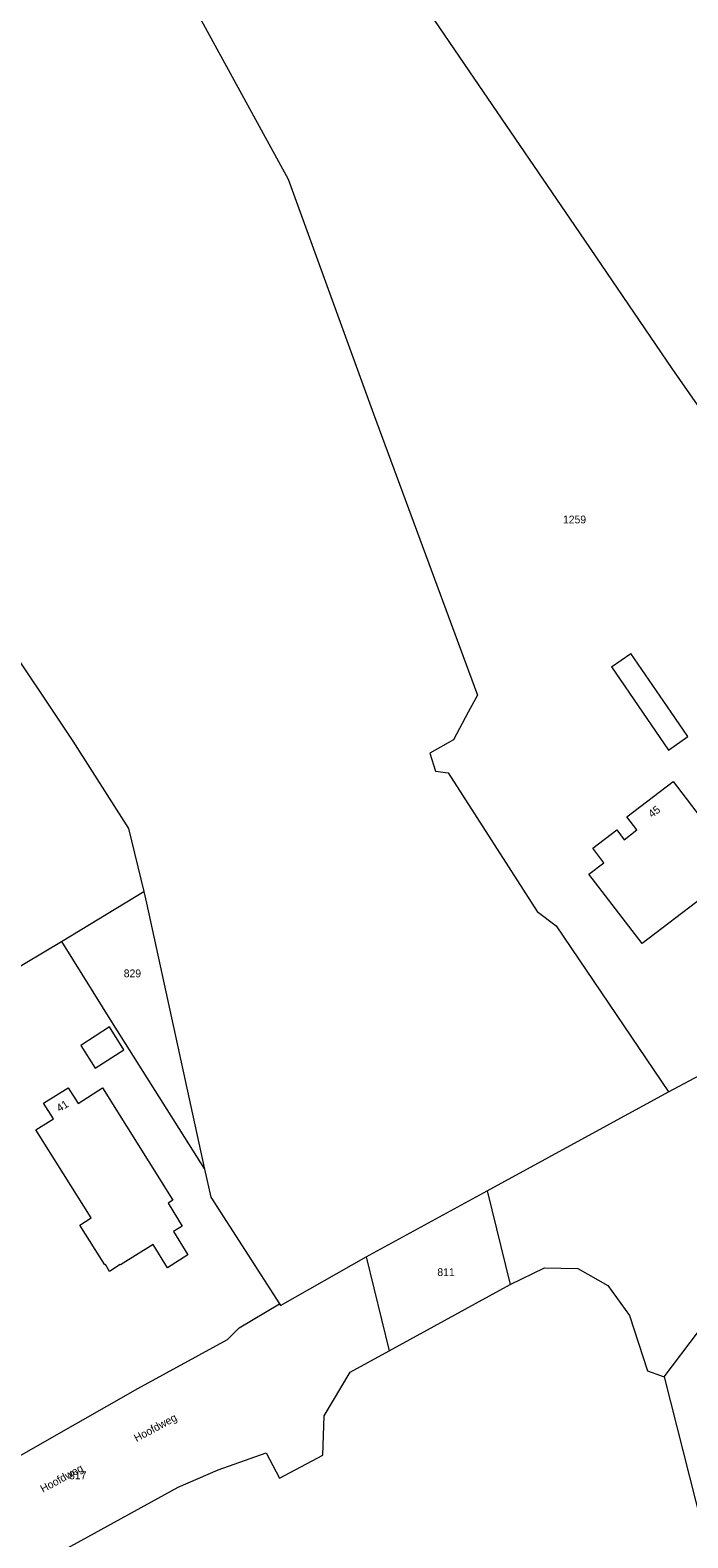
# Model space of a CAD drawing. Header units: metres. Extents: x 195864 to 198202, y 543264 to 544906.
# Tile 54 of 57: x 197771 to 197923, y 544309 to 544658. Entities that reach past the tile are written whole.
import ezdxf
from ezdxf.enums import TextEntityAlignment as Align

# ---------------------------------------------------------------- set-up
doc = ezdxf.new("R2010")
doc.units = ezdxf.units.M
doc.header["$MEASUREMENT"] = 0
for name, color, linetype, lineweight in [('Level 1', 7, 'Continuous', 0), ('Level 11', 7, 'Continuous', 0), ('Level 2', 7, 'Continuous', 0), ('Level 32', 7, 'Continuous', 0), ('Level 34', 7, 'Continuous', 0)]:
    doc.layers.add(name, color=color, linetype=linetype, lineweight=lineweight)
doc.styles.add('Style-CHAR_FAST_FONT', font='CHAR_FAST_FONT.shx')

msp = doc.modelspace()

# ---------------------------------------------------------------- linework, layer by layer
at = {"layer": 'Level 1', "color": 7, "linetype": 'Continuous', "lineweight": 0}
for p, q in [((197777.8, 544447), (197796.82, 544458.57)), ((197876.37, 544389.3), (197918.34, 544412.17)), ((197848.38, 544373.98), (197876.37, 544389.3)), ((197876.37, 544389.3), (197881.68, 544367.57)), ((197848.38, 544373.98), (197853.7, 544352.27)), ((197853.7, 544352.27), (197881.68, 544367.57))]:
    msp.add_line(p, q, dxfattribs=at)
at = {"layer": 'Level 1', "color": 7, "linetype": 'Continuous', "lineweight": 0, "flags": 128}
for points in [[(197814.6, 544732.44), (197781.12, 544713.22), (197830.28, 544623.36), (197850.04, 544569.09), (197874.1, 544503.98), (197871.98, 544500)], [(197814.6, 544732.44), (197829.41, 544710.59), (197850.4, 544680.31), (197873.25, 544646.75), (197897.77, 544610.94), (197919.16, 544579.58), (197934.94, 544556.92)], [(197684.41, 544618.45), (197685.62, 544616.69), (197690.6, 544618.93), (197749.54, 544537.96), (197767.23, 544513.09), (197775.96, 544500)], [(197775.96, 544500), (197780.43, 544493.31), (197793.32, 544473.1), (197796.82, 544458.57)], [(197871.98, 544500), (197868.61, 544493.67), (197863.06, 544490.52), (197864.39, 544486.42), (197867.32, 544485.97), (197887.97, 544453.91), (197892.35, 544450.58), (197918.34, 544412.17)], [(197796.82, 544458.57), (197797.49, 544455.81), (197810.94, 544394.31)], [(197697.31, 544398.91), (197735.62, 544421.88), (197777.8, 544447)], [(197777.8, 544447), (197789.78, 544427.77), (197810.94, 544394.31)], [(197918.34, 544412.17), (197924.46, 544415.43), (197933.84, 544420.17), (197954.74, 544430.8), (197962.75, 544435.22), (197969.16, 544438.97), (197975.68, 544442.43), (197980.92, 544445.4)], [(197917.35, 544346.26), (197925.34, 544356.69), (197936.92, 544375.88), (197943.9, 544385.99), (197953.02, 544397.36), (197963.44, 544408.64), (197974.5, 544418.26), (197980.5, 544422.1), (197988.62, 544426.05), (198000, 544432.09)], [(197810.94, 544394.31), (197812.37, 544387.79), (197828.29, 544363.09)], [(197828.29, 544363.09), (197828.52, 544362.74), (197848.38, 544373.98)], [(197881.68, 544367.57), (197889.66, 544371.43), (197897.39, 544371.31), (197904.32, 544367.37), (197909.34, 544360.42), (197913.52, 544347.62), (197917.35, 544346.26)], [(197752.68, 544319.15), (197773.89, 544331.26), (197795.44, 544343.51), (197816.22, 544354.85), (197818.95, 544357.59), (197828.29, 544363.09)], [(197773.74, 544303.64), (197804.81, 544320.71), (197814.04, 544324.73), (197825.16, 544328.61), (197828.26, 544322.8), (197838.33, 544328.11), (197838.66, 544337.19), (197844.63, 544347.29), (197853.7, 544352.27)], [(197917.35, 544346.26), (197929.12, 544299.96), (197932.81, 544292.96), (197936.58, 544287.24), (197950.45, 544268.17), (197980.88, 544225.36), (198000, 544198.13)]]:
    msp.add_lwpolyline(points, dxfattribs=at)
at = {"layer": 'Level 11', "color": 7, "linetype": 'Continuous', "lineweight": 13}
for p, q in [((197905.14, 544510.55), (197909.64, 544513.64)), ((197918.99, 544500), (197909.64, 544513.64)), ((197905.14, 544510.55), (197912.37, 544500))]:
    msp.add_line(p, q, dxfattribs=at)
at = {"layer": 'Level 11', "color": 7, "linetype": 'Continuous', "lineweight": 13, "flags": 128}
for points in [[(197912.37, 544500), (197918.34, 544491.28), (197922.83, 544494.39), (197918.99, 544500)], [(197940.18, 544447.58), (197934.19, 544443.05), (197933.42, 544444.06), (197932.87, 544443.64), (197931.24, 544445.8), (197931.79, 544446.22), (197928.15, 544451.05), (197929.88, 544452.36), (197926.25, 544457.14), (197912.26, 544446.53), (197899.9, 544462.55), (197903.4, 544465.17), (197900.85, 544468.58), (197906.38, 544472.78), (197908.09, 544470.53), (197911.06, 544472.78), (197908.75, 544475.82), (197919.49, 544483.96), (197934.97, 544463.72), (197929.88, 544459.85), (197933.51, 544455.08), (197934.14, 544455.56), (197940.18, 544447.58)], [(197792.21, 544421.93), (197788.87, 544427.19), (197782.23, 544422.93), (197785.59, 544417.68), (197792.21, 544421.93)], [(197807.05, 544374.44), (197802.31, 544371.46), (197799, 544376.82), (197791.44, 544372.14), (197791.39, 544372.23), (197788.9, 544370.64), (197787.94, 544372.21), (197787.82, 544372.14), (197782.03, 544381.35), (197784.65, 544382.99), (197771.88, 544403.37), (197775.93, 544405.93), (197773.65, 544409.54), (197779.33, 544413.11), (197781.61, 544409.51), (197787.26, 544413.08), (197803.58, 544387.09), (197802.48, 544386.42), (197805.75, 544381.09), (197803.73, 544379.84), (197807.05, 544374.44)]]:
    msp.add_lwpolyline(points, dxfattribs=at)

# ---------------------------------------------------------------- texts
at = {"layer": 'Level 2', "color": 7, "linetype": 'Continuous', "lineweight": 13, "style": 'Style-CHAR_FAST_FONT'}
for s, p in [('1259', (197896.61, 544544.62)), ('829', (197794.21, 544439.59)), ('811', (197866.85, 544370.45)), ('817', (197781.55, 544323.43))]:
    msp.add_text(s, height=1.8, rotation=0, dxfattribs=at).set_placement(p, align=Align.MIDDLE_CENTER)
at = {"layer": 'Level 32', "color": 7, "linetype": 'Continuous', "lineweight": 13, "style": 'Style-CHAR_FAST_FONT'}
for s, rotation, p in [('45', 37.1564, (197914.54, 544475.5)), ('41', 32.1329, (197777.35, 544407.44))]:
    msp.add_text(s, height=1.8, rotation=rotation, dxfattribs=at).set_placement(p)
at = {"layer": 'Level 34', "color": 7, "linetype": 'Continuous', "lineweight": 13, "style": 'Style-CHAR_FAST_FONT'}
for rotation, p in [(28.359, (197795.17, 544331.11)), (28.6151, (197773.5, 544319.36))]:
    msp.add_text('Hoofdweg', height=1.8, rotation=rotation, dxfattribs=at).set_placement(p)

doc.saveas('drawing.dxf')
